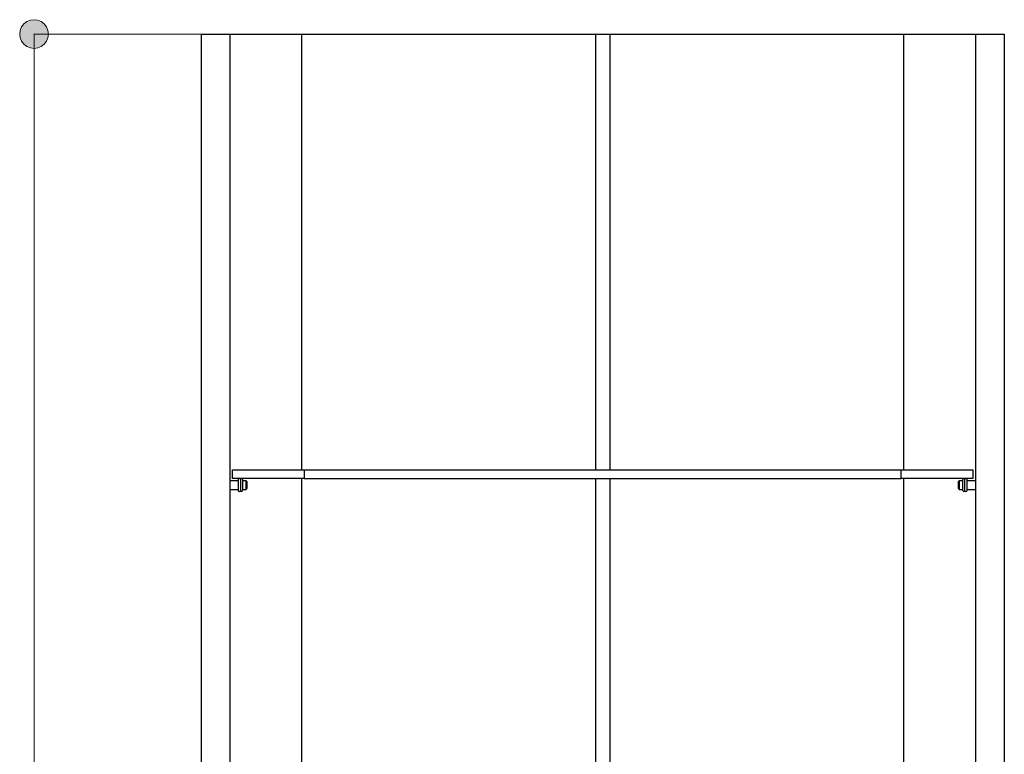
# Model space of a CAD drawing. Header units: millimetres. Extents: x 10 to 196, y -4 to 305.
# Tile 12 of 14: x 49 to 93, y 200 to 234. Entities that reach past the tile are written whole.
import ezdxf

# ---------------------------------------------------------------- set-up
doc = ezdxf.new("R2010")
doc.units = ezdxf.units.MM
doc.header["$MEASUREMENT"] = 0
doc.layers.add('Quote', color=7, linetype='Continuous', lineweight=0)

# ---------------------------------------------------------------- blocks, each defined once
blk = doc.blocks.new('Block_8')
at = {"layer": 'Quote'}
h = blk.add_hatch(color=7, dxfattribs=at)
h.dxf.hatch_style = 2
h.paths.add_polyline_path([(49.153, 233.682), (48.985, 233.66), (48.828, 233.595), (48.694, 233.491), (48.59, 233.357), (48.525, 233.199), (48.503, 233.032), (48.525, 232.864), (48.59, 232.707), (48.694, 232.573), (48.828, 232.469), (48.985, 232.404), (49.153, 232.382), (49.32, 232.404), (49.478, 232.469), (49.612, 232.573), (49.716, 232.707), (49.781, 232.864), (49.803, 233.032), (49.781, 233.199), (49.716, 233.357), (49.612, 233.491), (49.478, 233.595), (49.32, 233.66), (49.153, 233.682)])
at = {"layer": 'Quote', "color": 7, "lineweight": 9}
for p, q in [((56.716, 233.032), (49.141, 233.032)), ((49.153, 233.032), (49.153, 177.573))]:
    blk.add_line(p, q, dxfattribs=at)
at = {"layer": 'Quote'}
blk.add_lwpolyline([(49.153, 233.682), (48.985, 233.66), (48.828, 233.595), (48.694, 233.491), (48.59, 233.357), (48.525, 233.199), (48.503, 233.032), (48.525, 232.864), (48.59, 232.707), (48.694, 232.573), (48.828, 232.469), (48.985, 232.404), (49.153, 232.382), (49.32, 232.404), (49.478, 232.469), (49.612, 232.573), (49.716, 232.707), (49.781, 232.864), (49.803, 233.032), (49.781, 233.199), (49.716, 233.357), (49.612, 233.491), (49.478, 233.595), (49.32, 233.66), (49.153, 233.682)], dxfattribs=at)
blk = doc.blocks.new('Block_0')
at = {"layer": 'Quote', "color": 7, "lineweight": 25}
for p, q in [((56.72, 233.032), (56.72, 155.032)), ((56.72, 233.032), (58.02, 233.032)), ((58.02, 233.032), (58.02, 155.032)), ((58.02, 233.032), (61.27, 233.032)), ((61.27, 233.032), (74.595, 233.032)), ((74.595, 233.032), (75.245, 233.032)), ((74.595, 233.032), (74.595, 213.272)), ((75.245, 233.032), (75.245, 213.272)), ((75.245, 233.032), (88.57, 233.032)), ((88.57, 233.032), (91.82, 233.032)), ((91.82, 233.032), (91.82, 155.032)), ((91.82, 233.032), (93.12, 233.032)), ((93.12, 233.032), (93.12, 155.032)), ((58.15, 212.882), (58.15, 213.272)), ((58.15, 213.272), (61.4, 213.272)), ((61.4, 212.882), (58.15, 212.882)), ((58.41, 212.833), (58.41, 212.346)), ((58.508, 212.833), (58.508, 212.346)), ((58.605, 212.833), (58.605, 212.346)), ((61.4, 213.272), (61.4, 212.882)), ((61.4, 213.272), (88.44, 213.272)), ((61.4, 212.882), (88.44, 212.882)), ((74.595, 212.882), (74.595, 193.642)), ((75.245, 212.882), (75.245, 193.642)), ((88.44, 212.882), (88.44, 213.272)), ((88.44, 213.272), (91.69, 213.272)), ((91.69, 212.882), (88.44, 212.882)), ((91.235, 212.346), (91.235, 212.833)), ((91.333, 212.346), (91.333, 212.833)), ((91.43, 212.346), (91.43, 212.833)), ((91.69, 213.272), (91.69, 212.882)), ((58.41, 212.784), (58.02, 212.784)), ((58.02, 212.394), (58.41, 212.394)), ((58.768, 212.784), (58.605, 212.784)), ((58.605, 212.394), (58.768, 212.394)), ((58.8, 212.752), (58.768, 212.784)), ((58.768, 212.394), (58.768, 212.784)), ((58.768, 212.394), (58.8, 212.427)), ((58.8, 212.752), (58.8, 212.427)), ((91.073, 212.784), (91.04, 212.752)), ((91.04, 212.427), (91.04, 212.752)), ((91.04, 212.427), (91.073, 212.394)), ((91.235, 212.784), (91.073, 212.784)), ((91.073, 212.784), (91.073, 212.394)), ((91.073, 212.394), (91.235, 212.394)), ((91.82, 212.784), (91.43, 212.784)), ((91.43, 212.394), (91.82, 212.394))]:
    blk.add_line(p, q, dxfattribs=at)
at = {"layer": 'Quote', "color": 251, "lineweight": 25}
for p, q in [((61.27, 233.032), (61.27, 213.272)), ((88.57, 213.272), (88.57, 233.032)), ((61.27, 212.882), (61.27, 193.642)), ((88.57, 193.642), (88.57, 212.882))]:
    blk.add_line(p, q, dxfattribs=at)
at = {"layer": 'Quote', "color": 7, "lineweight": 25}
for points in [[(58.508, 212.833), (58.508, 212.86), (58.486, 212.882), (58.459, 212.882), (58.432, 212.882), (58.41, 212.86), (58.41, 212.833)], [(58.605, 212.833), (58.605, 212.86), (58.584, 212.882), (58.557, 212.882), (58.53, 212.882), (58.508, 212.86), (58.508, 212.833)], [(91.333, 212.833), (91.333, 212.86), (91.311, 212.882), (91.284, 212.882), (91.257, 212.882), (91.235, 212.86), (91.235, 212.833)], [(91.43, 212.833), (91.43, 212.86), (91.409, 212.882), (91.382, 212.882), (91.355, 212.882), (91.333, 212.86), (91.333, 212.833)], [(58.41, 212.346), (58.41, 212.319), (58.432, 212.297), (58.459, 212.297), (58.486, 212.297), (58.508, 212.319), (58.508, 212.346)], [(58.508, 212.346), (58.508, 212.319), (58.53, 212.297), (58.557, 212.297), (58.584, 212.297), (58.605, 212.319), (58.605, 212.346)], [(91.235, 212.346), (91.235, 212.319), (91.257, 212.297), (91.284, 212.297), (91.311, 212.297), (91.333, 212.319), (91.333, 212.346)], [(91.333, 212.346), (91.333, 212.319), (91.355, 212.297), (91.382, 212.297), (91.409, 212.297), (91.43, 212.319), (91.43, 212.346)]]:
    blk.add_open_spline(points, degree=3, knots=[0, 0, 0, 0, 1, 1, 1, 2, 2, 2, 2], dxfattribs=at)
at = {"layer": 'Quote'}
blk.add_blockref('Block_8', (0, 0), dxfattribs=at)

msp = doc.modelspace()

# ---------------------------------------------------------------- block references
at = {"layer": 'Quote'}
msp.add_blockref('Block_0', (0, 0), dxfattribs=at)

doc.saveas('drawing.dxf')
